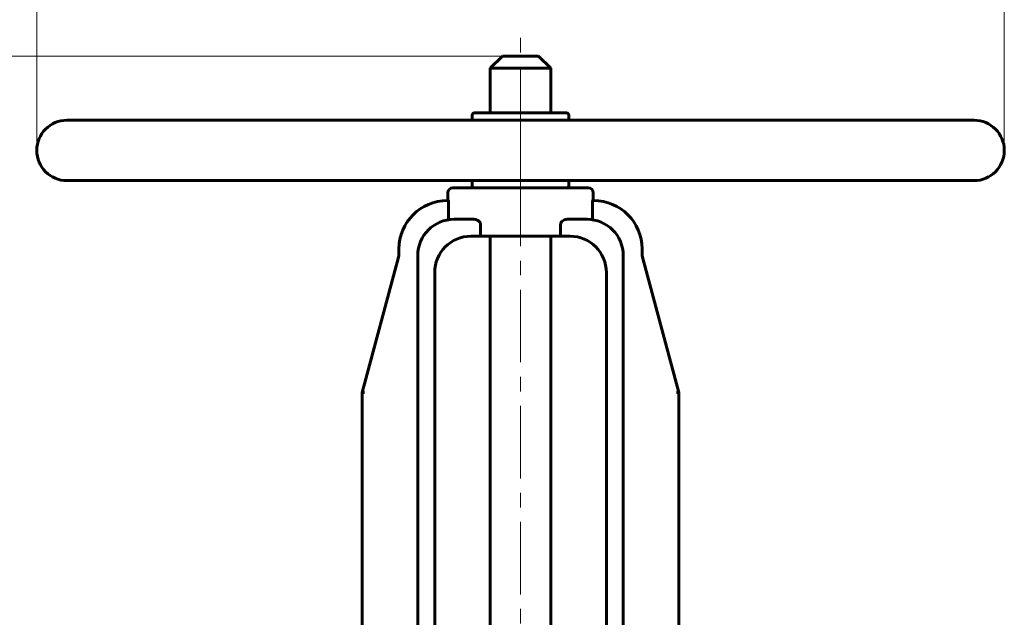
# Model space of a CAD drawing. Header units: millimetres. Extents: x 0 to 594, y 0 to 420.
# Tile 11 of 22: x 192 to 293, y 294 to 356. Entities that reach past the tile are written whole.
import ezdxf

# ---------------------------------------------------------------- set-up
doc = ezdxf.new("R2010")
doc.units = ezdxf.units.MM
for name, pattern in [('K5LT_AXLED', [12, 7.5, -1.5, 1.5, -1.5]), ('K5LT_BASIC', [0]), ('K5LT_THIN', [0])]:
    doc.linetypes.add(name, pattern=pattern)
doc.layers.add('Системный слой', color=7, linetype='Continuous')
doc.layers.add('Системный слой (1)', color=7, linetype='Continuous', true_color=0x6c6c6c)
doc.styles.add('KDIMTEXTSTYLE', font='GOST_AU.SHX', dxfattribs={"width": 0.96, "oblique": 15, "height": 5})
doc.styles.add('KTEXTSTYLE', font='GOST_AU.SHX', dxfattribs={"width": 0.56, "height": 5})
doc.dimstyles.new('KDIMSTYLE (0.25)', dxfattribs={"dimtxt": 5, "dimasz": 1, "dimexe": 2, "dimexo": 0, "dimgap": 1, "dimtad": 1, "dimlfac": 4, "dimtxsty": 'KDIMTEXTSTYLE', "dimsah": 1, "dimcen": 0, "dimdle": 1, "dimadec": 0, "dimazin": 0, "dimtfac": 0.667, "dimtmove": 0, "dimatfit": 3, "dimfxl": 1, "dimtvp": 1, "dimtolj": 1, "dimtzin": 0, "dimarcsym": 0})

# ---------------------------------------------------------------- blocks, each defined once
blk = doc.blocks.new('U44')
at = {"layer": 'Системный слой (1)', "color": 143, "linetype": 'K5LT_BASIC', "lineweight": 60, "true_color": 0x33acca}
for p, q in [((243.4, 351.78), (241.53, 351.78)), ((245.28, 351.78), (243.4, 351.78))]:
    blk.add_line(p, q, dxfattribs=at)
blk = doc.blocks.new('D0')
at = {"layer": 'Системный слой (1)'}
for points in [[(198.4, 360), (197.9, 360.66), (198.4, 361.31), (193.4, 360.66)], [(293.4, 360.66), (288.4, 361.31), (288.9, 360.66), (288.4, 360)]]:
    blk.add_hatch(color=7, dxfattribs=at).paths.add_polyline_path(points)
at = {"layer": 'Системный слой (1)', "color": 7, "linetype": 'K5LT_THIN', "lineweight": 18, "true_color": 0xffffff}
for p, q in [((193.4, 342.03), (193.4, 362.66)), ((293.4, 342.03), (293.4, 362.66)), ((193.4, 360.66), (198.4, 361.31)), ((198.4, 361.31), (197.9, 360.66)), ((288.9, 360.66), (288.4, 361.31)), ((288.4, 361.31), (293.4, 360.66)), ((198.4, 360), (193.4, 360.66)), ((193.4, 360.66), (293.4, 360.66)), ((197.9, 360.66), (198.4, 360)), ((293.4, 360.66), (288.4, 360)), ((288.4, 360), (288.9, 360.66))]:
    blk.add_line(p, q, dxfattribs=at)
blk.add_wipeout([(236.14, 361.66), (236.14, 369.04), (250.08, 369.04), (250.08, 361.66)]).dxf.layer = 'Системный слой (1)'
at = {"layer": 'Системный слой (1)', "color": 7, "char_height": 5, "attachment_point": 1, "style": 'KTEXTSTYLE'}
for s, insert in [('\\H5.0;\\W1.000;\\Q15;\\Q15;\\W0.960;∅', (236.14, 368.24)), ('\\H5.0;\\W1.000;\\Q15;\\Q15;\\W0.960;400', (239.45, 368.24))]:
    blk.add_mtext(s, dxfattribs=dict(at, insert=insert))
blk = doc.blocks.new('KDIMARROW_01')
at = {"layer": 'Системный слой'}
blk.add_hatch(color=0, dxfattribs=at).paths.add_polyline_path([(-5, -0.66), (0, 0), (-5, 0.66), (-4.5, 0)])
at = {"layer": 'Системный слой', "color": 0, "linetype": 'K5LT_THIN', "lineweight": 18}
for p, q in [((-4.5, 0), (-5, 0.66)), ((-5, 0.66), (0, 0)), ((0, 0), (-5, -0.66)), ((-5, -0.66), (-4.5, 0))]:
    blk.add_line(p, q, dxfattribs=at)
at = {"layer": 'Системный слой (1)', "color": 0, "linetype": 'K5LT_THIN', "lineweight": 18}
blk.add_line((243.4, 169.91), (243.15, 169.91), dxfattribs=at)
blk = doc.blocks.new('D8')
at = {"layer": 'Системный слой (1)'}
for points in [[(137.18, 346.78), (136.52, 351.78), (135.86, 346.78), (136.52, 347.28)], [(136.52, 126.78), (137.18, 131.78), (136.52, 131.28), (135.86, 131.78)]]:
    blk.add_hatch(color=7, dxfattribs=at).paths.add_polyline_path(points)
at = {"layer": 'Системный слой (1)', "color": 7, "linetype": 'K5LT_THIN', "lineweight": 18, "true_color": 0xffffff}
for p, q in [((241.53, 351.78), (134.52, 351.78)), ((135.86, 346.78), (136.52, 351.78)), ((136.52, 351.78), (137.18, 346.78)), ((136.52, 351.78), (136.52, 126.78)), ((136.52, 347.28), (135.86, 346.78)), ((137.18, 346.78), (136.52, 347.28)), ((136.52, 126.78), (135.86, 131.78)), ((135.86, 131.78), (136.52, 131.28)), ((136.52, 131.28), (137.18, 131.78)), ((137.18, 131.78), (136.52, 126.78)), ((196.65, 126.78), (134.52, 126.78))]:
    blk.add_line(p, q, dxfattribs=at)
blk.add_wipeout([(135.52, 233.61), (128.14, 233.61), (128.14, 244.5), (135.52, 244.5)]).dxf.layer = 'Системный слой (1)'
at = {"layer": 'Системный слой (1)', "color": 7, "insert": (128.94, 233.61), "char_height": 5, "attachment_point": 1, "rotation": 90, "style": 'KTEXTSTYLE'}
blk.add_mtext('\\H5.0;\\W1.000;\\Q15;\\Q15;\\W0.960;900', dxfattribs=at)

msp = doc.modelspace()

# ---------------------------------------------------------------- linework, layer by layer
at = {"layer": 'Системный слой (1)', "color": 30, "linetype": 'K5LT_AXLED', "lineweight": 18, "true_color": 0xff8000}
for p, q in [((243.405, 343.158), (243.405, 353.783)), ((243.405, 338.158), (243.405, 345.908)), ((243.405, 248.119), (243.405, 340.908))]:
    msp.add_line(p, q, dxfattribs=at)
at = {"layer": 'Системный слой (1)', "color": 143, "linetype": 'K5LT_BASIC', "lineweight": 60, "true_color": 0x33acca}
for p, q in [((241.53, 351.783), (240.28, 350.533)), ((245.28, 351.783), (246.53, 350.533)), ((240.28, 350.533), (243.405, 350.533)), ((240.28, 345.908), (240.28, 350.533)), ((243.405, 350.533), (246.53, 350.533)), ((246.53, 345.908), (246.53, 350.533)), ((290.28, 345.158), (196.53, 345.158)), ((238.405, 345.158), (238.405, 345.658)), ((248.155, 345.908), (238.655, 345.908)), ((248.405, 345.158), (248.405, 345.658)), ((290.28, 338.908), (196.53, 338.908)), ((238.405, 338.408), (238.405, 338.908)), ((248.405, 338.408), (248.405, 338.908)), ((250.405, 338.158), (236.405, 338.158)), ((235.9426, 336.847), (235.844, 336.847)), ((235.905, 336.847), (235.905, 337.658)), ((250.966, 336.847), (250.8674, 336.847)), ((250.905, 336.847), (250.905, 337.658)), ((235.9719, 335.1184), (235.9719, 336.597)), ((250.838, 336.597), (250.838, 335.1184)), ((238.5896, 334.908), (236.533, 334.908)), ((250.277, 334.908), (248.2203, 334.908)), ((239.2592, 333.158), (239.2592, 334.408)), ((247.5508, 334.408), (247.5508, 333.158)), ((238.283, 333.158), (239.2592, 333.158)), ((247.5508, 333.158), (239.2592, 333.158)), ((240.28, 259.033), (240.28, 333.158)), ((246.53, 259.033), (246.53, 333.158)), ((247.5508, 333.158), (248.527, 333.158)), ((230.844, 331.847), (230.844, 331.3232)), ((255.966, 331.3232), (255.966, 331.847)), ((230.801, 330.9984), (227.0299, 316.984)), ((232.783, 255.908), (232.783, 331.158)), ((254.027, 255.908), (254.027, 331.158)), ((259.78, 316.984), (256.0089, 330.9984)), ((234.533, 255.408), (234.533, 329.408)), ((252.277, 255.408), (252.277, 329.408)), ((227.0299, 264.234), (227.0299, 316.984)), ((227.0299, 316.984), (227.2888, 316.984)), ((259.5211, 316.984), (259.78, 316.984)), ((259.78, 264.234), (259.78, 316.984))]:
    msp.add_line(p, q, dxfattribs=at)
for centre, radius, start, end in [((196.53, 342.033), 3.125, 90, 270), ((238.655, 345.658), 0.25, 90, 180), ((248.155, 345.658), 0.25, 0, 90), ((290.28, 342.033), 3.125, 270, 90), ((236.405, 337.658), 0.5, 90, 180), ((238.655, 338.408), 0.25, 180, 270), ((248.155, 338.408), 0.25, 270, 0), ((250.405, 337.658), 0.5, 0, 90), ((235.844, 331.847), 5, 90, 180), ((250.966, 331.847), 5, 0, 90), ((236.533, 331.158), 3.75, 90, 180), ((250.277, 331.158), 3.75, 0, 90), ((238.283, 329.408), 3.75, 90, 180), ((248.527, 329.408), 3.75, 0, 90), ((229.594, 331.3232), 1.25, 344.939221, 0), ((257.216, 331.3232), 1.25, 180, 195.060779)]:
    msp.add_arc(centre, radius, start, end, dxfattribs=at)
for points, knots in [([(235.9426, 336.847), (235.9457, 336.847), (235.9493, 336.8407), (235.9563, 336.8151), (235.9597, 336.7958), (235.9652, 336.7514), (235.9677, 336.7233), (235.9711, 336.6618), (235.9719, 336.6283), (235.9719, 336.597)], [-0.15117616, -0.15117616, -0.15117616, -0.15117616, -0.113254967, -0.113254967, -0.075333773, -0.075333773, -0.037666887, -0.037666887, 0, 0, 0, 0]), ([(250.838, 336.597), (250.838, 336.6283), (250.8389, 336.6618), (250.8422, 336.7233), (250.8447, 336.7514), (250.8502, 336.7958), (250.8536, 336.8151), (250.8606, 336.8407), (250.8642, 336.847), (250.8674, 336.847)], [0, 0, 0, 0, 0.037666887, 0.037666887, 0.075333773, 0.075333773, 0.113254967, 0.113254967, 0.15117616, 0.15117616, 0.15117616, 0.15117616]), ([(235.9719, 335.1184), (235.9719, 335.1178), (235.9719, 335.1171), (235.972, 335.0836), (235.9729, 335.0512), (235.9763, 334.9914), (235.9788, 334.9645), (235.9853, 334.9196), (235.9892, 334.9019), (235.9983, 334.8776), (236.0034, 334.8714), (236.0091, 334.8712), (236.0095, 334.8713), (236.0099, 334.8713)], [0.160176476, 0.160176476, 0.160176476, 0.160176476, 0.160985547, 0.160985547, 0.200349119, 0.200349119, 0.238946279, 0.238946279, 0.277153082, 0.277153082, 0.315763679, 0.315763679, 0.318551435, 0.318551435, 0.318551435, 0.318551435]), ([(238.5896, 334.908), (238.6626, 334.908), (238.7433, 334.8963), (238.9017, 334.8469), (238.9795, 334.8094), (239.0994, 334.7237), (239.1533, 334.6737), (239.2133, 334.5835), (239.2298, 334.551), (239.2528, 334.482), (239.2592, 334.4456), (239.2592, 334.408)], [-0.409194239, -0.409194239, -0.409194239, -0.409194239, -0.294928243, -0.294928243, -0.180662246, -0.180662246, -0.090331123, -0.090331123, -0.045165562, -0.045165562, 0, 0, 0, 0]), ([(247.5508, 334.408), (247.5508, 334.4456), (247.5572, 334.482), (247.5802, 334.551), (247.5967, 334.5835), (247.6567, 334.6737), (247.7105, 334.7237), (247.8305, 334.8094), (247.9083, 334.8469), (248.0667, 334.8963), (248.1473, 334.908), (248.2203, 334.908)], [0, 0, 0, 0, 0.045165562, 0.045165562, 0.090331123, 0.090331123, 0.180662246, 0.180662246, 0.294928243, 0.294928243, 0.409194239, 0.409194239, 0.409194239, 0.409194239]), ([(250.8001, 334.8713), (250.8052, 334.8706), (250.8102, 334.8755), (250.8194, 334.8969), (250.8235, 334.9136), (250.8302, 334.9565), (250.8329, 334.9823), (250.8366, 335.0401), (250.8377, 335.0716), (250.838, 335.1087), (250.838, 335.1135), (250.838, 335.1184)], [0.319142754, 0.319142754, 0.319142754, 0.319142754, 0.356352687, 0.356352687, 0.39481362, 0.39481362, 0.432993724, 0.432993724, 0.471681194, 0.471681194, 0.477558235, 0.477558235, 0.477558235, 0.477558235])]:
    msp.add_open_spline(points, degree=3, knots=knots, dxfattribs=at)

# ---------------------------------------------------------------- block references
at = {"layer": 'Системный слой (1)'}
msp.add_blockref('U44', (0, 0), dxfattribs=at)

# ---------------------------------------------------------------- next in the draw order: dimensions: what is measured, and where the dimension line sits
at = {"layer": 'Системный слой (1)', "color": 7}
dim = msp.add_linear_dim(base=(193.405, 360.6554), p1=(293.405, 342.033), p2=(193.405, 342.033), dimstyle='KDIMSTYLE (0.25)', override={"dimexo": 0, "dimpost": '\\H5.0;\\W0.960;\\Q15;∅<>', "dimblk1": 'KDIMARROW_01', "dimblk2": 'KDIMARROW_01', "dimse1": 0, "dimse2": 0, "dimclrt": 7, "dimtol": 1, "dimtp": 0, "dimtm": 0, "dimtdec": 5, "dimtolj": 1}, dxfattribs=at)
dim.commit()
dim.dimension.update_dxf_attribs({"geometry": 'D0', "text_midpoint": (243.405, 360.6554), "dimtype": 160})

# ---------------------------------------------------------------- next in the draw order: dimensions: what is measured, and where the dimension line sits
dim = msp.add_linear_dim(base=(136.5231, 351.783), p1=(196.655, 126.783), p2=(241.53, 351.783), angle=90, dimstyle='KDIMSTYLE (0.25)', override={"dimexo": 0, "dimpost": '\\H5.0;\\W0.960;\\Q15;<>', "dimblk1": 'KDIMARROW_01', "dimblk2": 'KDIMARROW_01', "dimse1": 0, "dimse2": 0, "dimclrt": 7, "dimtol": 1, "dimtp": 0, "dimtm": 0, "dimtdec": 5, "dimtolj": 1}, dxfattribs=at)
dim.commit()
dim.dimension.update_dxf_attribs({"geometry": 'D8', "text_midpoint": (136.5231, 239.283), "dimtype": 160})

doc.saveas('drawing.dxf')
